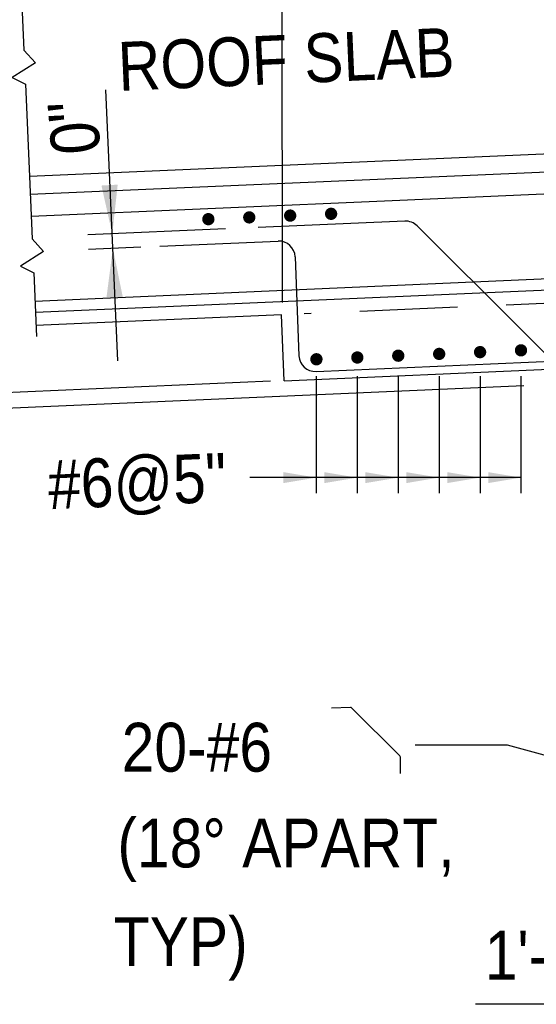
# Model space of a CAD drawing. Extents: x -485 to 3250, y 147 to 2833.
# Tile 25 of 34: x 425 to 552, y 2098 to 2340. Entities that reach past the tile are written whole.
import ezdxf
from ezdxf.enums import TextEntityAlignment as Align

# ---------------------------------------------------------------- set-up
doc = ezdxf.new("R2010")
doc.units = 0
doc.header["$LTSCALE"] = 96
doc.header["$MEASUREMENT"] = 0
doc.linetypes.add('HIDDEN', pattern=[0.375, 0.25, -0.125])
for name, color, linetype in [('101', 1, 'CONTINUOUS'), ('102', 2, 'CONTINUOUS'), ('103', 2, 'CONTINUOUS'), ('104', 4, 'CONTINUOUS'), ('TEXT', 2, 'CONTINUOUS')]:
    doc.layers.add(name, color=color, linetype=linetype)
doc.styles.add('SX-FRAC', font='SX-FRAC.shx', dxfattribs={"width": 0.9, "height": 1.322835})

msp = doc.modelspace()

# ---------------------------------------------------------------- linework, layer by layer
at = {"layer": '101'}
for p, q in [((489.35692, 2270.58252), (489.07729, 2621.39464)), ((448.87318, 2256.29401), (445.96893, 2322.81235)), ((475.36603, 2288.66545), (441.51862, 2287.18764)), ((454.53532, 2284.20508), (441.67336, 2283.64351)), ((486.36782, 2251.2648), (362.77769, 2245.86873)), ((497.63148, 2252.51485), (497.63148, 2223.78466)), ((507.69437, 2252.51485), (507.69437, 2223.78466)), ((517.75727, 2252.51485), (517.75727, 2223.78466)), ((527.82016, 2252.51485), (527.82016, 2223.78466)), ((537.88305, 2252.51485), (537.88305, 2223.78466)), ((547.94594, 2252.51485), (547.94594, 2223.78466)), ((548.65792, 2250.14607), (394.01489, 2243.39421)), ((547.94594, 2227.62114), (481.34019, 2227.62114)), ((544.61635, 2161.91746), (521.90942, 2161.91746)), ((639.26459, 2136.50789), (544.61635, 2161.91746))]:
    msp.add_line(p, q, dxfattribs=at)
msp.add_lwpolyline([(602.55233, 2178.00055), (602.55233, 2098.33163), (536.74889, 2098.33163)], dxfattribs=at)
for points in [[(448.85413, 2299.54072), (444.86011, 2299.32213), (447.51291, 2287.44936)], [(446.09603, 2271.84714), (450.09351, 2271.98928), (447.66835, 2283.91063)], [(489.58116, 2228.96286), (489.58116, 2226.27942), (497.63148, 2227.62114)], [(499.64406, 2228.96286), (499.64406, 2226.27942), (507.69437, 2227.62114)], [(509.70695, 2228.96286), (509.70695, 2226.27942), (517.75727, 2227.62114)], [(519.76984, 2228.96286), (519.76984, 2226.27942), (527.82016, 2227.62114)], [(529.83274, 2228.96286), (529.83274, 2226.27942), (537.88305, 2227.62114)], [(539.89563, 2228.96286), (539.89563, 2226.27942), (547.94594, 2227.62114)]]:
    msp.add_solid(points, dxfattribs=at)
at = {"layer": '102'}
for points in [[(425.16597, 2347.55478), (425.82015, 2332.57155), (428.62519, 2329.45696), (422.94156, 2325.84255), (426.1847, 2324.22207), (427.17561, 2301.52647)], [(427.17561, 2301.52647), (427.84166, 2286.27144), (430.64669, 2283.15684), (424.96307, 2279.54243), (428.20621, 2277.92195), (428.89102, 2262.23711)]]:
    msp.add_lwpolyline(points, dxfattribs=at)
at = {"layer": '102', "linetype": 'HIDDEN'}
msp.add_lwpolyline([(820.06539, 2282.01327), (494.63858, 2267.80483)], dxfattribs=at)
at = {"layer": '103'}
for points in [[(587.35602, 2308.5201), (427.17561, 2301.52647)], [(489.07729, 2267.56201), (428.77349, 2264.92909)], [(489.78234, 2251.41388), (489.07729, 2267.56201)], [(489.78234, 2251.41388), (556.70058, 2254.33559)]]:
    msp.add_lwpolyline(points, dxfattribs=at)
at = {"layer": '104'}
for p, q in [((1180.83066, 2324.5826), (518.18041, 2295.65066)), ((428.0805, 2301.56598), (428.0805, 2301.56598)), ((518.18041, 2295.65066), (427.60482, 2291.69605)), ((459.16949, 2284.40741), (488.26127, 2285.67759)), ((492.45817, 2281.83183), (493.3966, 2257.53506)), ((497.59351, 2253.68931), (820.74476, 2267.7984)), ((429.67838, 2264.9686), (429.67838, 2264.9686))]:
    msp.add_line(p, q, dxfattribs=at)
for points in [[(1168.77713, 2329.12894), (427.36691, 2297.14495)], [(1194.83066, 2304.35641), (571.49137, 2277.14083), (428.51378, 2270.87732)]]:
    msp.add_lwpolyline(points, dxfattribs=at)
for points in [[(428.63034, 2268.20765), (1311.40809, 2306.63255, 0.414252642), (1315.25438, 2310.82947), (1314.48352, 2328.48507)], [(650.85421, 2128.80144), (650.85421, 2159.87574, 0.198912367), (649.67527, 2162.72195), (522.42765, 2289.41316, 0.210277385), (519.40586, 2290.58827), (483.34398, 2289.01377)]]:
    msp.add_lwpolyline(points, format="xyb", dxfattribs=at)
at = {"layer": '104', "const_width": 1.50943}
for points in [[(500.53398, 2292.37788, 1), (502.04341, 2292.37788, 1)], [(470.37403, 2291.06107, 1), (471.88347, 2291.06107, 1)], [(480.42735, 2291.5, 1), (481.93678, 2291.5, 1)], [(490.48066, 2291.93894, 1), (491.9901, 2291.93894, 1)], [(537.13791, 2258.42811, 1), (538.64735, 2258.42811, 1)], [(547.19123, 2258.86705, 1), (548.70066, 2258.86705, 1)], [(496.92465, 2256.67236, 1), (498.43408, 2256.67236, 1)], [(506.97797, 2257.1113, 1), (508.4874, 2257.1113, 1)], [(517.03128, 2257.55024, 1), (518.54072, 2257.55024, 1)], [(527.0846, 2257.98917, 1), (528.59403, 2257.98917, 1)]]:
    msp.add_lwpolyline(points, format="xyb", close=True, dxfattribs=at)
at = {"layer": '104'}
for centre, start, end in [((488.43685, 2281.65626), 2.5, 92.5), ((497.41793, 2257.71063), 182.5, 272.5)]:
    msp.add_arc(centre, 4.02516, start, end, dxfattribs=at)
at = {"layer": 'TEXT', "color": 2}
msp.add_lwpolyline([(518.31777, 2155.01362), (518.31777, 2158.99113, 0.198912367), (518.16687, 2159.35545), (506.4144, 2171.05652, 0.210277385), (506.02761, 2171.20693), (501.41169, 2171.0054)], format="xyb", dxfattribs=at)

# ---------------------------------------------------------------- texts
at = {"layer": 'TEXT', "color": 2, "style": 'SX-FRAC', "width": 0.9}
for s, rotation, p in [('ROOF SLAB', 2.5, (449.18983, 2322.52617)), ('0"', 94.9923553, (444.66623, 2307.50718)), ('#6@5"', 2.5, (431.98424, 2219.83349))]:
    msp.add_text(s, height=12, rotation=rotation, dxfattribs=at).set_placement(p)
for s, p in [('20-#6', (468.3122, 2155.43708)), ('(18%%D APART,', (490.19505, 2131.93199)), ('TYP)', (464.34587, 2107.71473))]:
    msp.add_text(s, height=12, dxfattribs=at).set_placement(p, align=Align.CENTER)
msp.add_text('1\'-6"', height=12, dxfattribs=at).set_placement((539.03243, 2104.39485))

doc.saveas('drawing.dxf')
